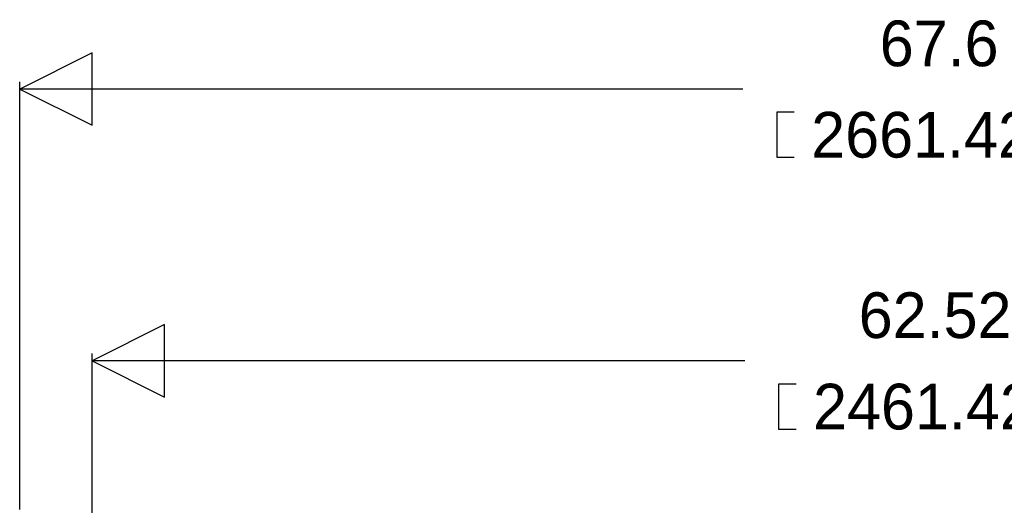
# Model space of a CAD drawing. Extents: x -4.8 to 86.5, y 33.6 to 84.1.
# Tile 5 of 11: x 7.2 to 41.7, y 67.1 to 84.1. Entities that reach past the tile are written whole.
import ezdxf

# ---------------------------------------------------------------- set-up
doc = ezdxf.new("R2010")
doc.units = 0
doc.layers.add('BG_DIMENSION', color=1, linetype='CONTINUOUS')

msp = doc.modelspace()

# ---------------------------------------------------------------- linework, layer by layer
at = {"layer": 'BG_DIMENSION'}
for points in [[(9.739884, 82.9818), (7.199884, 81.7118), (9.739884, 80.4418)], [(12.279376, 73.46188), (9.739376, 72.19188), (12.279376, 70.92188)]]:
    msp.add_lwpolyline(points, close=True, dxfattribs=at)
for points in [[(7.199884, 66.987928), (7.199884, 81.9658)], [(32.54375, 81.7118), (7.199884, 81.7118)], [(34.3408, 79.3115), (33.7439, 79.3115), (33.7439, 80.9117), (34.3408, 80.9117)], [(9.739376, 64.447928), (9.739376, 72.44588)], [(32.60725, 72.19188), (9.739376, 72.19188)], [(34.4043, 69.79158), (33.8074, 69.79158), (33.8074, 71.39178), (34.4043, 71.39178)]]:
    msp.add_lwpolyline(points, dxfattribs=at)

# ---------------------------------------------------------------- texts
for s, p in [('67.6', (37.338, 82.5119)), ('2661.42', (34.9377, 79.3115)), ('62.52', (36.6014, 72.99198)), ('2461.42', (35.0012, 69.79158))]:
    msp.add_text(s, height=1.6002, dxfattribs=at).set_placement(p)

doc.saveas('drawing.dxf')
